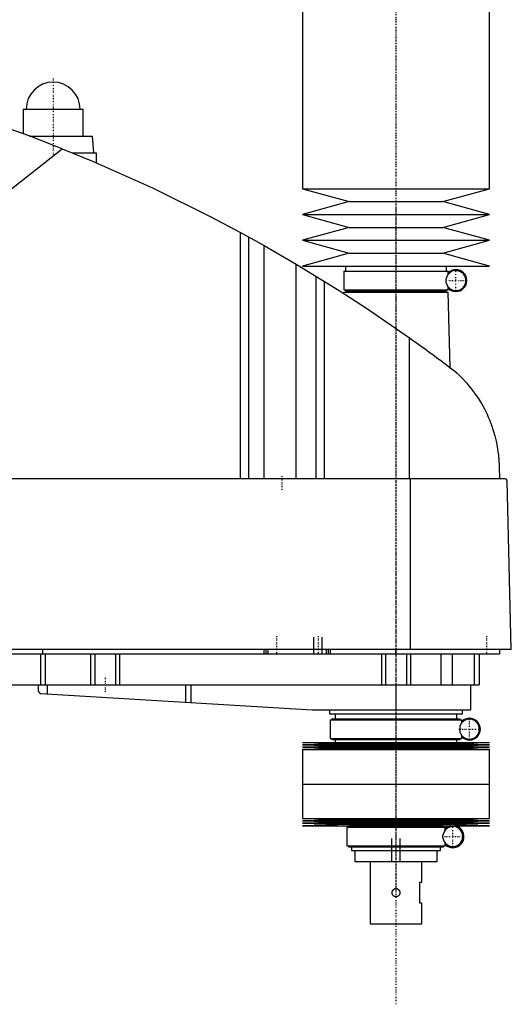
# Model space of a CAD drawing. Extents: x -181 to 1056, y -136 to 715.
# Tile 3 of 4: x 819 to 1056, y -136 to 338. Entities that reach past the tile are written whole.
import ezdxf

# ---------------------------------------------------------------- set-up
doc = ezdxf.new("R2010")
doc.units = 0
doc.linetypes.add('CENTER', pattern=[1.5, 0.45, -0.5, 0.05, -0.5])
for name, color, linetype in [('AM_0', 7, 'CONTINUOUS'), ('AM_10', 7, 'CONTINUOUS'), ('AM_7', 7, 'CENTER')]:
    doc.layers.add(name, color=color, linetype=linetype)

msp = doc.modelspace()

# ---------------------------------------------------------------- linework, layer by layer
at = {"layer": 'AM_0', "color": 7, "linetype": 'CONTINUOUS'}
for p, q in [((955, 435.75), (955, 256.2)), ((1045, 256.2), (1045, 435.75)), ((820.5, 294.5), (820.5, 282.67)), ((820.5, 294.5), (849.5, 294.5)), ((849.5, 281.5), (849.5, 294.5)), ((823.65, 281.5), (854, 281.5)), ((854.5, 273.5), (854, 281.5)), ((695.22, 161.75), (839.33, 275.44)), ((844.16, 273.5), (855.65, 273.5)), ((855.65, 273.5), (855.65, 268.73)), ((955, 256.2), (977.5, 250)), ((955, 256.2), (1045, 256.2)), ((1022.5, 250), (1045, 256.2)), ((977.5, 250), (955, 243.8)), ((977.5, 250), (1022.5, 250)), ((1045, 243.8), (1022.5, 250)), ((955, 243.8), (977.5, 237.6)), ((955, 243.8), (1045, 243.8)), ((1022.5, 237.6), (1045, 243.8)), ((977.5, 237.6), (955, 231.4)), ((977.5, 237.6), (1022.5, 237.6)), ((1045, 231.4), (1022.5, 237.6)), ((925.22, 116.6), (925.22, 235.17)), ((925.22, 235.17), (936.56, 228.89)), ((929.22, 116.6), (929.22, 232.98)), ((936.56, 116.6), (936.56, 228.89)), ((936.56, 228.89), (951.96, 219.97)), ((955, 231.4), (977.5, 225.2)), ((955, 231.4), (1045, 231.4)), ((1022.5, 225.2), (1045, 231.4)), ((977.5, 225.2), (955, 219)), ((977.5, 225.2), (1022.5, 225.2)), ((1045, 219), (1022.5, 225.2)), ((951.96, 116.6), (951.96, 219.97)), ((951.96, 219.97), (965.65, 211.64)), ((955, 219), (1045, 219)), ((975.65, 219), (975.65, 216.5)), ((1024.35, 216.5), (1024.35, 219)), ((961.52, 116.6), (961.52, 214.2)), ((974.85, 216.5), (974.85, 207.5)), ((974.85, 216.5), (1025.15, 216.5)), ((1025.15, 215.06), (1025.15, 216.5)), ((965.65, 116.6), (965.65, 211.64)), ((1024.16, 211), (1024.16, 213)), ((1025.15, 207.5), (1025.15, 208.94)), ((974.83, 206.5), (974.81, 205.86)), ((974.83, 206.5), (1025.17, 206.5)), ((974.85, 207.5), (1025.15, 207.5)), ((975.65, 207.5), (975.65, 207)), ((975.65, 207), (1024.35, 207)), ((975.83, 207), (975.83, 206.5)), ((1024.17, 206.5), (1024.17, 207)), ((1024.35, 207), (1024.35, 207.5)), ((1026.04, 170.15), (1025.17, 206.5)), ((1006.53, 116.6), (1006.53, 184.45)), ((1049.63, 122.62), (1049.77, 116.6)), ((1052.45, 116.6), (482.05, 116.6)), ((1007.01, 34.5), (1007.01, 116.6)), ((1055.5, 34.5), (1053.45, 115.63)), ((1055.5, 34.5), (478.96, 34.5)), ((830, 32.5), (830, 34.5)), ((936.5, 32.5), (936.5, 34.5)), ((937.5, 32.5), (937.5, 34.5)), ((938.5, 32.5), (938.5, 34.5)), ((966.5, 32.5), (966.5, 34.5)), ((967.5, 32.5), (967.5, 34.5)), ((968.5, 32.5), (968.5, 34.5)), ((1000, 32.5), (1000, 34.5)), ((1050, 32.5), (1050, 34.5)), ((510, 32.5), (1050, 32.5)), ((828.85, 32.5), (828.85, 17.5)), ((831.18, 32.5), (831.18, 17.5)), ((853, 32.5), (853, 17.5)), ((855, 32.5), (855, 17.5)), ((865, 32.5), (865, 17.5)), ((867, 32.5), (867, 17.5)), ((993, 32.5), (993, 17.5)), ((995, 32.5), (995, 17.5)), ((1005, 32.5), (1005, 17.5)), ((1007, 32.5), (1007, 17.5)), ((1021.56, 32.5), (1021.56, 17.5)), ((1027.09, 32.5), (1027.09, 17.5)), ((1037.69, 32.5), (1037.69, 17.5)), ((1040, 32.5), (1040, 17.5)), ((732, 17.5), (1040, 17.5)), ((827.8, 17.5), (827.8, 14.74)), ((832.14, 17.5), (832.14, 13.1)), ((898.68, 17.5), (898.68, 9.14)), ((901.33, 17.5), (901.33, 8.99)), ((1000, 17.5), (1000, 5.5)), ((1036, 5.5), (1036, 17.5)), ((829.14, 13.27), (959.7, 5.52)), ((960.3, 5.5), (1036, 5.5)), ((968, 5.5), (968, 3.5)), ((1032, 3.5), (1032, 5.5)), ((968, 3.5), (1032, 3.5)), ((968.35, 0.7), (968.35, -8.3)), ((968.35, 0.7), (1031.65, 0.7)), ((969.15, 1.2), (969.15, 0.7)), ((969.15, 1.2), (1030.85, 1.2)), ((970.65, 3.5), (970.65, 1.2)), ((1029.35, 1.2), (1029.35, 3.5)), ((1030.85, 0.7), (1030.85, 1.2)), ((1031.65, -0.74), (1031.65, 0.7)), ((1030.87, -5.51), (1030.87, -2.09)), ((968.35, -8.3), (1031.65, -8.3)), ((969.15, -8.3), (969.15, -8.8)), ((969.15, -8.8), (1030.85, -8.8)), ((970.65, -8.8), (970.65, -10.25)), ((1029.35, -10.25), (1029.35, -8.8)), ((1030.85, -8.8), (1030.85, -8.3)), ((1031.65, -8.3), (1031.65, -6.86)), ((955, -10.25), (977.5, -10.82)), ((955, -10.25), (1045, -10.25)), ((977.5, -10.82), (955, -11.39)), ((955, -11.39), (977.5, -11.96)), ((955, -11.39), (1045, -11.39)), ((977.5, -11.96), (955, -12.53)), ((955, -12.53), (977.5, -13.1)), ((955, -12.53), (1045, -12.53)), ((977.5, -13.1), (955, -13.67)), ((955, -13.67), (955, -30.25)), ((955, -13.67), (1045, -13.67)), ((977.5, -10.82), (1022.5, -10.82)), ((977.5, -11.96), (1022.5, -11.96)), ((977.5, -13.1), (1022.5, -13.1)), ((1022.5, -10.82), (1045, -10.25)), ((1045, -11.39), (1022.5, -10.82)), ((1022.5, -11.96), (1045, -11.39)), ((1045, -12.53), (1022.5, -11.96)), ((1022.5, -13.1), (1045, -12.53)), ((1045, -13.67), (1022.5, -13.1)), ((1045, -30.25), (1045, -13.67)), ((955, -30.25), (1045, -30.25)), ((955, -30.25), (955, -46.83)), ((955, -30.25), (1045, -30.25)), ((1045, -46.83), (1045, -30.25)), ((955, -46.83), (977.5, -47.4)), ((955, -46.83), (1045, -46.83)), ((1022.5, -47.4), (1045, -46.83)), ((977.5, -47.4), (955, -47.97)), ((955, -47.97), (977.5, -48.54)), ((955, -47.97), (1045, -47.97)), ((977.5, -48.54), (955, -49.11)), ((955, -49.11), (977.5, -49.68)), ((955, -49.11), (1045, -49.11)), ((977.5, -49.68), (955, -50.25)), ((955, -50.25), (1045, -50.25)), ((976.35, -51), (976.35, -60)), ((976.35, -51), (1023.65, -51)), ((977.15, -50.5), (977.15, -51)), ((977.15, -50.5), (1022.85, -50.5)), ((977.5, -47.4), (1022.5, -47.4)), ((977.5, -48.54), (1022.5, -48.54)), ((977.5, -49.68), (1022.5, -49.68)), ((978.65, -50.25), (978.65, -50.5)), ((1021.35, -50.5), (1021.35, -50.25)), ((1045, -47.97), (1022.5, -47.4)), ((1022.5, -48.54), (1045, -47.97)), ((1045, -49.11), (1022.5, -48.54)), ((1022.5, -49.68), (1045, -49.11)), ((1045, -50.25), (1022.5, -49.68)), ((1022.85, -51), (1022.85, -50.5)), ((1023.65, -52.44), (1023.65, -51)), ((1022.59, -56.12), (1022.59, -54.88)), ((976.35, -60), (1023.65, -60)), ((977.15, -60), (977.15, -60.5)), ((977.15, -60.5), (1022.85, -60.5)), ((978.65, -60.5), (978.65, -62.2)), ((1021.35, -62.2), (1021.35, -60.5)), ((1022.85, -60.5), (1022.85, -60)), ((1023.65, -60), (1023.65, -58.56)), ((978.65, -62.2), (1021.35, -62.2)), ((980.25, -62.2), (980.25, -67.5)), ((1019.75, -67.5), (1019.75, -62.2)), ((980.25, -67.5), (1019.75, -67.5)), ((987.5, -67.5), (987.5, -97.5)), ((1012.5, -77.5), (1012.5, -67.5)), ((1011.5, -77.5), (1012.5, -77.5)), ((1011.5, -87.5), (1011.5, -77.5)), ((1012.5, -87.5), (1011.5, -87.5)), ((1012.5, -97.5), (1012.5, -87.5)), ((987.5, -97.5), (1012.5, -97.5))]:
    msp.add_line(p, q, dxfattribs=at)
for points in [[(839.33, 275.44, 0), (823.4, 281.59, 0), (791.19, 292.86, 0), (758.52, 302.74, 0), (742.03, 307.16, 0)], [(839.33, 275.44, 0), (853.96, 269.45, 0), (882.87, 256.58, 0), (911.24, 242.59, 0), (925.22, 235.17, 0)], [(965.65, 211.64, 0), (972.58, 207.29, 0), (986.3, 198.36, 0), (999.84, 189.16, 0), (1006.53, 184.45, 0)], [(1006.53, 184.45, 0), (1007.18, 184, 0), (1008.46, 183.08, 0), (1009.75, 182.16, 0), (1010.38, 181.7, 0), (1011.02, 181.24, 0), (1012.29, 180.33, 0), (1013.54, 179.42, 0), (1014.79, 178.51, 0), (1016.03, 177.6, 0), (1017.25, 176.7, 0), (1017.86, 176.26, 0), (1018.47, 175.81, 0), (1019.67, 174.92, 0), (1020.86, 174.04, 0), (1022.03, 173.16, 0), (1023.19, 172.3, 0), (1024.33, 171.44, 0), (1024.89, 171.01, 0), (1025.45, 170.59, 0), (1026.56, 169.75, 0), (1027.65, 168.93, 0), (1028.19, 168.52, 0)], [(1028.19, 168.52, 0), (1029.41, 167.42, 0), (1031.74, 165.15, 0), (1033.91, 162.81, 0), (1034.94, 161.61, 0), (1035.93, 160.4, 0), (1037.8, 157.92, 0), (1039.52, 155.41, 0), (1041.09, 152.85, 0), (1042.52, 150.27, 0), (1043.8, 147.67, 0), (1044.38, 146.37, 0), (1044.93, 145.07, 0), (1045.93, 142.48, 0), (1046.8, 139.89, 0), (1047.54, 137.32, 0), (1048.16, 134.76, 0), (1048.67, 132.21, 0), (1048.88, 130.94, 0), (1049.07, 129.67, 0), (1049.26, 128.15, 0), (1049.31, 127.72, 0), (1049.35, 127.27, 0), (1049.37, 127.05, 0), (1049.39, 126.83, 0), (1049.43, 126.37, 0), (1049.47, 125.91, 0), (1049.5, 125.44, 0), (1049.53, 124.96, 0), (1049.56, 124.47, 0), (1049.58, 124.22, 0), (1049.59, 123.97, 0), (1049.61, 123.44, 0), (1049.63, 122.9, 0), (1049.63, 122.62, 0)], [(1053.45, 115.63, 0), (1053.45, 115.63, 0), (1053.45, 115.63, 0), (1053.45, 115.64, 0), (1053.45, 115.64, 0), (1053.45, 115.64, 0), (1053.45, 115.65, 0), (1053.45, 115.65, 0), (1053.45, 115.66, 0), (1053.45, 115.67, 0), (1053.45, 115.67, 0), (1053.45, 115.67, 0), (1053.45, 115.68, 0), (1053.45, 115.68, 0), (1053.45, 115.69, 0), (1053.45, 115.69, 0), (1053.45, 115.7, 0), (1053.44, 115.7, 0), (1053.44, 115.71, 0), (1053.44, 115.71, 0), (1053.44, 115.71, 0), (1053.44, 115.72, 0), (1053.44, 115.72, 0), (1053.44, 115.72, 0), (1053.44, 115.73, 0), (1053.44, 115.73, 0), (1053.44, 115.74, 0), (1053.44, 115.74, 0), (1053.44, 115.74, 0), (1053.44, 115.75, 0), (1053.44, 115.75, 0), (1053.44, 115.76, 0), (1053.44, 115.76, 0), (1053.44, 115.77, 0), (1053.44, 115.77, 0), (1053.43, 115.77, 0), (1053.43, 115.78, 0), (1053.43, 115.79, 0), (1053.43, 115.82, 0), (1053.42, 115.84, 0), (1053.41, 115.87, 0), (1053.41, 115.88, 0), (1053.41, 115.89, 0), (1053.4, 115.91, 0), (1053.39, 115.93, 0), (1053.39, 115.95, 0), (1053.38, 115.97, 0), (1053.37, 115.99, 0), (1053.37, 116, 0), (1053.36, 116.01, 0), (1053.35, 116.03, 0), (1053.35, 116.04, 0), (1053.34, 116.05, 0), (1053.34, 116.06, 0), (1053.33, 116.08, 0), (1053.32, 116.09, 0), (1053.32, 116.1, 0), (1053.31, 116.11, 0), (1053.3, 116.12, 0), (1053.3, 116.13, 0), (1053.27, 116.18, 0), (1053.21, 116.24, 0), (1053.16, 116.3, 0), (1053.1, 116.36, 0), (1053.05, 116.4, 0), (1053.02, 116.42, 0), (1052.99, 116.44, 0), (1052.93, 116.48, 0), (1052.86, 116.51, 0), (1052.8, 116.54, 0), (1052.74, 116.56, 0), (1052.67, 116.57, 0), (1052.64, 116.58, 0), (1052.61, 116.59, 0), (1052.54, 116.6, 0), (1052.48, 116.6, 0), (1052.45, 116.6, 0)], [(827.8, 14.74, 0), (827.8, 14.74, 0), (827.8, 14.73, 0), (827.8, 14.73, 0), (827.8, 14.73, 0), (827.8, 14.73, 0), (827.8, 14.72, 0), (827.8, 14.72, 0), (827.81, 14.71, 0), (827.81, 14.7, 0), (827.81, 14.69, 0), (827.81, 14.69, 0), (827.81, 14.68, 0), (827.82, 14.67, 0), (827.82, 14.66, 0), (827.82, 14.65, 0), (827.83, 14.64, 0), (827.83, 14.62, 0), (827.83, 14.62, 0), (827.83, 14.61, 0), (827.84, 14.6, 0), (827.84, 14.58, 0), (827.84, 14.58, 0), (827.86, 14.53, 0), (827.89, 14.44, 0), (827.93, 14.34, 0), (827.98, 14.24, 0), (828.04, 14.14, 0), (828.11, 14.04, 0), (828.14, 13.99, 0), (828.18, 13.94, 0), (828.26, 13.84, 0), (828.35, 13.75, 0), (828.45, 13.66, 0), (828.56, 13.57, 0), (828.67, 13.49, 0), (828.73, 13.46, 0), (828.8, 13.42, 0), (828.93, 13.36, 0), (829.07, 13.3, 0), (829.14, 13.27, 0)], [(1000, -84.5, 0), (999.97, -84.5, 0), (999.92, -84.5, 0), (999.86, -84.49, 0), (999.84, -84.49, 0), (999.81, -84.49, 0), (999.75, -84.48, 0), (999.7, -84.47, 0), (999.64, -84.46, 0), (999.59, -84.45, 0), (999.53, -84.44, 0), (999.51, -84.43, 0), (999.48, -84.42, 0), (999.43, -84.4, 0), (999.37, -84.38, 0), (999.32, -84.36, 0), (999.27, -84.34, 0), (999.22, -84.31, 0), (999.19, -84.3, 0), (999.17, -84.29, 0), (999.12, -84.26, 0), (999.07, -84.23, 0), (999.04, -84.22, 0), (999.02, -84.2, 0), (998.97, -84.17, 0), (998.93, -84.13, 0), (998.91, -84.12, 0), (998.88, -84.1, 0), (998.84, -84.06, 0), (998.8, -84.03, 0), (998.76, -83.99, 0), (998.72, -83.95, 0), (998.68, -83.91, 0), (998.66, -83.89, 0), (998.65, -83.87, 0), (998.61, -83.83, 0), (998.58, -83.79, 0), (998.54, -83.74, 0), (998.51, -83.7, 0), (998.48, -83.65, 0), (998.46, -83.63, 0), (998.45, -83.6, 0), (998.42, -83.56, 0), (998.39, -83.51, 0), (998.37, -83.46, 0), (998.34, -83.4, 0), (998.32, -83.35, 0), (998.31, -83.33, 0), (998.29, -83.3, 0), (998.27, -83.25, 0), (998.25, -83.19, 0), (998.24, -83.14, 0), (998.22, -83.08, 0), (998.21, -83.03, 0), (998.2, -83, 0), (998.19, -82.97, 0), (998.18, -82.92, 0), (998.17, -82.86, 0), (998.16, -82.8, 0), (998.15, -82.75, 0), (998.15, -82.69, 0), (998.15, -82.66, 0), (998.14, -82.64, 0), (998.14, -82.58, 0), (998.14, -82.53, 0), (998.14, -82.5, 0), (998.14, -82.47, 0), (998.14, -82.42, 0), (998.14, -82.36, 0), (998.15, -82.34, 0), (998.15, -82.31, 0), (998.15, -82.25, 0), (998.16, -82.2, 0), (998.17, -82.14, 0), (998.18, -82.08, 0), (998.19, -82.03, 0), (998.2, -82, 0), (998.21, -81.97, 0), (998.22, -81.92, 0), (998.24, -81.86, 0), (998.25, -81.81, 0), (998.27, -81.75, 0), (998.29, -81.7, 0), (998.31, -81.67, 0), (998.32, -81.65, 0), (998.34, -81.6, 0), (998.37, -81.54, 0), (998.39, -81.49, 0), (998.42, -81.44, 0), (998.45, -81.4, 0), (998.46, -81.37, 0), (998.48, -81.35, 0), (998.51, -81.3, 0), (998.54, -81.26, 0), (998.58, -81.21, 0), (998.61, -81.17, 0), (998.65, -81.13, 0), (998.66, -81.11, 0), (998.68, -81.09, 0), (998.72, -81.05, 0), (998.76, -81.01, 0), (998.8, -80.97, 0), (998.84, -80.94, 0), (998.88, -80.9, 0), (998.91, -80.88, 0), (998.93, -80.87, 0), (998.97, -80.83, 0), (999.02, -80.8, 0), (999.04, -80.78, 0), (999.07, -80.77, 0), (999.12, -80.74, 0), (999.17, -80.71, 0), (999.19, -80.7, 0), (999.22, -80.69, 0), (999.27, -80.66, 0), (999.32, -80.64, 0), (999.37, -80.62, 0), (999.43, -80.6, 0), (999.48, -80.58, 0), (999.51, -80.57, 0), (999.53, -80.56, 0), (999.59, -80.55, 0), (999.64, -80.54, 0), (999.7, -80.53, 0), (999.75, -80.52, 0), (999.81, -80.51, 0), (999.84, -80.51, 0), (999.86, -80.51, 0), (999.92, -80.5, 0), (999.97, -80.5, 0), (1000, -80.5, 0)], [(1000, -80.5, 0), (1000.03, -80.5, 0), (1000.08, -80.5, 0), (1000.14, -80.51, 0), (1000.16, -80.51, 0), (1000.19, -80.51, 0), (1000.25, -80.52, 0), (1000.3, -80.53, 0), (1000.36, -80.54, 0), (1000.41, -80.55, 0), (1000.47, -80.56, 0), (1000.49, -80.57, 0), (1000.52, -80.58, 0), (1000.57, -80.6, 0), (1000.63, -80.62, 0), (1000.68, -80.64, 0), (1000.73, -80.66, 0), (1000.78, -80.69, 0), (1000.81, -80.7, 0), (1000.83, -80.71, 0), (1000.88, -80.74, 0), (1000.93, -80.77, 0), (1000.96, -80.78, 0), (1000.98, -80.8, 0), (1001.03, -80.83, 0), (1001.07, -80.87, 0), (1001.09, -80.88, 0), (1001.12, -80.9, 0), (1001.16, -80.94, 0), (1001.2, -80.97, 0), (1001.24, -81.01, 0), (1001.28, -81.05, 0), (1001.32, -81.09, 0), (1001.34, -81.11, 0), (1001.35, -81.13, 0), (1001.39, -81.17, 0), (1001.42, -81.21, 0), (1001.46, -81.26, 0), (1001.49, -81.3, 0), (1001.52, -81.35, 0), (1001.54, -81.37, 0), (1001.55, -81.4, 0), (1001.58, -81.44, 0), (1001.61, -81.49, 0), (1001.63, -81.54, 0), (1001.66, -81.6, 0), (1001.68, -81.65, 0), (1001.69, -81.67, 0), (1001.71, -81.7, 0), (1001.73, -81.75, 0), (1001.75, -81.81, 0), (1001.76, -81.86, 0), (1001.78, -81.92, 0), (1001.79, -81.97, 0), (1001.8, -82, 0), (1001.81, -82.03, 0), (1001.82, -82.09, 0), (1001.83, -82.14, 0), (1001.84, -82.2, 0), (1001.85, -82.25, 0), (1001.85, -82.31, 0), (1001.85, -82.34, 0), (1001.86, -82.36, 0), (1001.86, -82.42, 0), (1001.86, -82.47, 0), (1001.86, -82.5, 0), (1001.86, -82.53, 0), (1001.86, -82.58, 0), (1001.86, -82.64, 0), (1001.85, -82.66, 0), (1001.85, -82.69, 0), (1001.85, -82.75, 0), (1001.84, -82.8, 0), (1001.83, -82.86, 0), (1001.82, -82.92, 0), (1001.81, -82.97, 0), (1001.8, -83, 0), (1001.79, -83.03, 0), (1001.78, -83.08, 0), (1001.76, -83.14, 0), (1001.75, -83.19, 0), (1001.73, -83.25, 0), (1001.7, -83.3, 0), (1001.69, -83.33, 0), (1001.68, -83.35, 0), (1001.66, -83.41, 0), (1001.63, -83.46, 0), (1001.61, -83.51, 0), (1001.58, -83.56, 0), (1001.55, -83.61, 0), (1001.53, -83.63, 0), (1001.52, -83.65, 0), (1001.49, -83.7, 0), (1001.46, -83.74, 0), (1001.42, -83.79, 0), (1001.39, -83.83, 0), (1001.35, -83.87, 0), (1001.34, -83.89, 0), (1001.32, -83.91, 0), (1001.28, -83.95, 0), (1001.24, -83.99, 0), (1001.2, -84.03, 0), (1001.16, -84.06, 0), (1001.11, -84.1, 0), (1001.09, -84.12, 0), (1001.07, -84.13, 0), (1001.02, -84.17, 0), (1000.98, -84.2, 0), (1000.95, -84.22, 0), (1000.93, -84.23, 0), (1000.88, -84.26, 0), (1000.83, -84.29, 0), (1000.81, -84.3, 0), (1000.78, -84.31, 0), (1000.73, -84.34, 0), (1000.68, -84.36, 0), (1000.63, -84.38, 0), (1000.57, -84.4, 0), (1000.52, -84.42, 0), (1000.49, -84.43, 0), (1000.46, -84.44, 0), (1000.41, -84.45, 0), (1000.36, -84.46, 0), (1000.3, -84.47, 0), (1000.25, -84.48, 0), (1000.19, -84.49, 0), (1000.16, -84.49, 0), (1000.14, -84.49, 0), (1000.08, -84.5, 0), (1000.03, -84.5, 0), (1000, -84.5, 0)]]:
    msp.add_polyline3d(points, dxfattribs=at)
for centre, radius, start, end in [((835, 294.5), 13, 0, 180), ((1028.85, 212), 4.8, 192.0755, 167.9245), ((1028.85, 212), 5.25, 225.1897, 134.8103), ((960.3, 15.5), 10, 266.6, 270), ((1035.35, -3.8), 4.8, 200.9129, 159.0871), ((1035.35, -3.8), 5.25, 225.1897, 134.8103), ((1027.35, -55.5), 4.8, 187.4315, 172.5685), ((1027.35, -55.5), 5.38, 102.3808, 133.5014), ((1027.35, -55.5), 5.37, 226.4986, 77.6192)]:
    msp.add_arc(centre, radius, start, end, dxfattribs=at)
at = {"layer": 'AM_10', "color": 7, "linetype": 'CONTINUOUS'}
for p, q in [((960.5, 32.5), (960.5, 40.5)), ((964.5, 32.5), (964.5, 40.5)), ((998, -67.5), (998, -56.5)), ((1002, -67.5), (1002, -56.5))]:
    msp.add_line(p, q, dxfattribs=at)
at = {"layer": 'AM_7', "color": 4, "linetype": 'CENTER'}
for p, q in [((1000, 715.2), (1000, -136.2)), ((1000, 447.19), (1000, 195.56)), ((835, 309.2), (835, 271.8)), ((821.35, 294.5), (848.65, 294.5)), ((1000, 247.5), (1000, -82.5)), ((1028.85, 206.96), (1028.85, 217.04)), ((1023.81, 212), (1033.89, 212)), ((945, 117.9), (945, 111.3)), ((942.5, 40.9), (942.5, 32.1)), ((962.5, 40.9), (962.5, 32.1)), ((1043.5, 40.9), (1043.5, 32.1)), ((860, 20.8), (860, 14.2)), ((1000, 5.19), (1000, -31.94)), ((1035.35, -8.84), (1035.35, 1.24)), ((1030.31, -3.8), (1040.39, -3.8)), ((1000, -28.65), (1000, -63.8)), ((1027.35, -60.54), (1027.35, -50.46)), ((1022.31, -55.5), (1032.39, -55.5))]:
    msp.add_line(p, q, dxfattribs=at)

doc.saveas('drawing.dxf')
